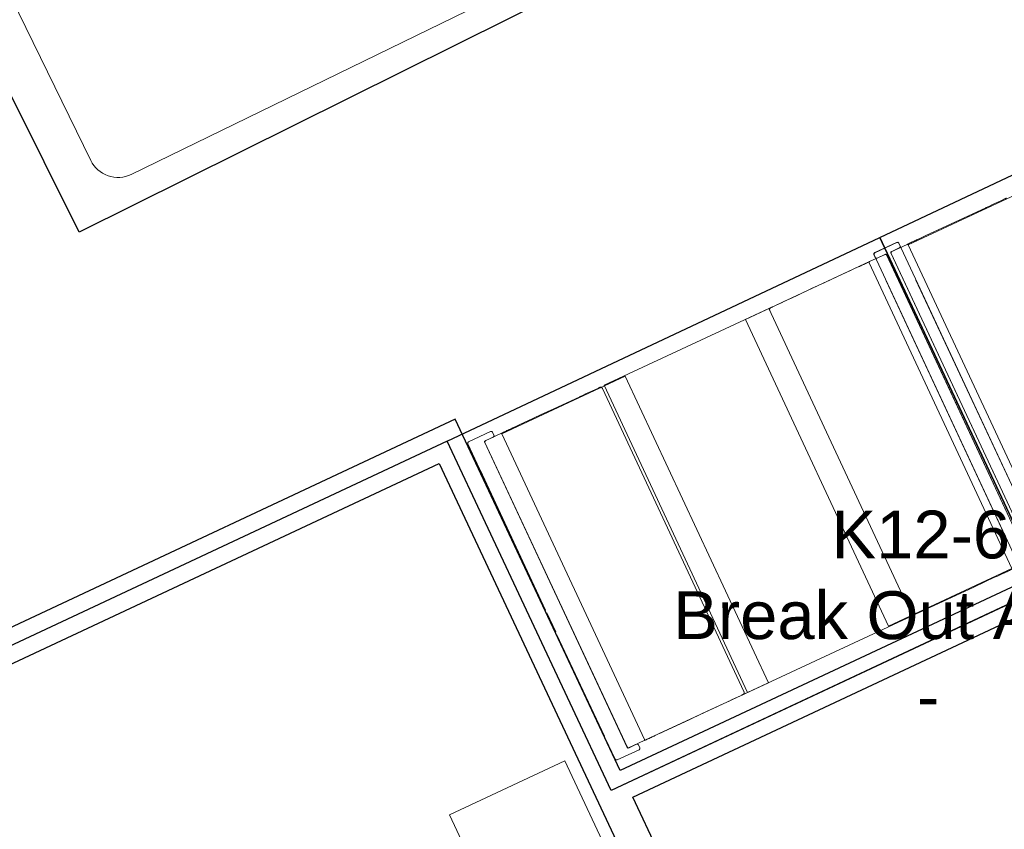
# Model space of a CAD drawing. Header units: inches. Extents: x -1 to 4727, y -3 to 1727.
# Tile 119 of 163: x 4116 to 4279, y 377 to 511. Entities that reach past the tile are written whole.
import ezdxf

# ---------------------------------------------------------------- set-up
doc = ezdxf.new("R2010")
doc.units = ezdxf.units.IN
doc.header["$LTSCALE"] = 42
doc.header["$MEASUREMENT"] = 0
doc.layers.get('0').update_dxf_attribs({"linetype": 'CONTINUOUS'})
for name, color, linetype in [('I-FURN', 8, 'CONTINUOUS'), ('I-FURN-CONF', 9, 'CONTINUOUS'), ('I-WALL', 8, 'CONTINUOUS'), ('Room Names & IDs', 7, 'CONTINUOUS'), ('triLabelLayer', 7, 'CONTINUOUS'), ('triSpaceLayer', 7, 'CONTINUOUS')]:
    doc.layers.add(name, color=color, linetype=linetype)
doc.styles.add('PDF Helvetica', font='Helvetica.ttf')
doc.styles.get("Standard").update_dxf_attribs({"font": 'romans.shx'})

# ---------------------------------------------------------------- blocks, each defined once
blk = doc.blocks.new('Banquette - Single - Upholstered Only-28in - 4_-10_ Banquette-V199-FURNITURE PLAN - FLOOR 09 - EAST')
at = {"lineweight": 9}
for p, q in [((-27.88, 4.27), (28, 4.27)), ((-27.88, -18.22), (-27.88, 4.27)), ((28, 4.27), (28, -18.22)), ((28, -0.5), (28, 4.27)), ((-28, -0.45), (-28, -0.37)), ((-28, -0.54), (-28, -0.5)), ((-28, -0.5), (-28, -0.57)), ((-28, -0.57), (-28, -0.54)), ((-28, -0.58), (-28, -0.56)), ((28, -0.37), (28, -0.45)), ((28, -0.5), (28, -0.54)), ((28, -0.57), (28, -0.5)), ((28, -0.58), (28, -0.52)), ((-28.75, -19.5), (-28.25, -19.5)), ((-28, -21.23), (-28, -18.34)), ((-27.88, -18.22), (27.85, -18.22)), ((28, -18.36), (28, -21.2)), ((28.25, -19.5), (28.75, -19.5)), ((-29, -23.75), (-29, -19.75)), ((-28, -19.75), (-28, -21.11)), ((28, -21.11), (28, -19.75)), ((29, -19.75), (29, -23.75)), ((27.83, -21.36), (-27.87, -21.36)), ((-27.75, -21.36), (27.75, -21.36)), ((28.75, -24), (-28.75, -24)), ((-24, -24), (22, -24))]:
    blk.add_line(p, q, dxfattribs=at)
at = {"lineweight": 9, "flags": 128}
for points in [[(-28, -0.37), (-28, -0.36), (-28, -0.35), (-28, -0.33), (-28, -0.32), (-27.99, -0.3), (-27.99, -0.29), (-27.99, -0.27), (-27.98, -0.26)], [(-28, -0.37), (-28, -0.38), (-28, -0.38), (-28, -0.4), (-28, -0.41), (-28, -0.42)], [(-28, -0.42), (-28, -0.42), (-28, -0.42), (-28, -0.43), (-28, -0.43), (-28, -0.43), (-28, -0.44), (-28, -0.44), (-28, -0.45), (-28, -0.45), (-28, -0.46), (-28, -0.46), (-28, -0.47), (-28, -0.47), (-28, -0.48), (-28, -0.49), (-28, -0.49), (-28, -0.5), (-28, -0.51), (-28, -0.52), (-28, -0.53), (-28, -0.53), (-28, -0.54), (-28, -0.55), (-28, -0.56), (-28, -0.57), (-28, -0.58), (-28, -0.58)], [(-28, -0.5), (-28, -0.49), (-28, -0.49), (-28, -0.48), (-28, -0.47), (-28, -0.47), (-28, -0.46), (-28, -0.46), (-28, -0.46), (-28, -0.45), (-28, -0.45), (-28, -0.45), (-28, -0.45), (-28, -0.45)], [(-28, -0.58), (-28, -1.12), (-28, -1.67), (-28, -2.22), (-28, -2.78), (-28, -3.34), (-28, -3.9), (-28, -3.99)], [(27.97, -0.24), (27.98, -0.25), (27.98, -0.27), (27.99, -0.28), (27.99, -0.3), (27.99, -0.31), (28, -0.33), (28, -0.34), (28, -0.36), (28, -0.37), (28, -0.37)], [(28, -0.42), (28, -0.4), (28, -0.39), (28, -0.38), (28, -0.38), (28, -0.37)], [(28, -0.58), (28, -0.58), (28, -0.57), (28, -0.56), (28, -0.55), (28, -0.54), (28, -0.53), (28, -0.52), (28, -0.51), (28, -0.51), (28, -0.5), (28, -0.49), (28, -0.48), (28, -0.48), (28, -0.47), (28, -0.47), (28, -0.46), (28, -0.45), (28, -0.45), (28, -0.44), (28, -0.44), (28, -0.44), (28, -0.43), (28, -0.43), (28, -0.43), (28, -0.42), (28, -0.42), (28, -0.42)], [(28, -0.45), (28, -0.45), (28, -0.45), (28, -0.45), (28, -0.46), (28, -0.46), (28, -0.46), (28, -0.47), (28, -0.47), (28, -0.48), (28, -0.48), (28, -0.49), (28, -0.5)], [(28, -3.99), (28, -3.42), (28, -2.86), (28, -2.31), (28, -1.75), (28, -1.21), (28, -0.67), (28, -0.58)], [(-28, -3.99), (-28, -6.35), (-28, -8.72), (-28, -11.1), (-28, -13.46), (-28, -14.9)], [(28, -14.9), (28, -12.53), (28, -10.17), (28, -7.79), (28, -5.42), (28, -3.99)], [(-28, -14.9), (-28, -15.52), (-28, -16.14), (-28, -16.49)], [(28, -16.49), (28, -15.87), (28, -15.24), (28, -14.9)], [(-28, -16.49), (-28, -16.67), (-28, -16.86), (-28, -17.04), (-28, -17.23), (-28, -17.41), (-28, -17.58), (-28, -17.75), (-28, -17.92), (-28, -18.09), (-28, -18.25), (-28, -18.34)], [(28, -18.36), (28, -18.3), (28, -18.14), (28, -17.98), (28, -17.81), (28, -17.64), (28, -17.46), (28, -17.28), (28, -17.1), (28, -16.92), (28, -16.73), (28, -16.55), (28, -16.49)]]:
    blk.add_lwpolyline(points, dxfattribs=at)
at = {"lineweight": 9}
for centre, radius, start, end in [((-28.75, -19.75), 0.25, 90, 180), ((-28.25, -19.75), 0.25, 360, 90), ((-27.88, -18.34), 0.12, 90, 180), ((27.85, -18.36), 0.145, 360, 90), ((28.25, -19.75), 0.25, 90, 180), ((28.75, -19.75), 0.25, 0, 90), ((-27.75, -21.11), 0.25, 180, 270), ((27.75, -21.11), 0.25, 270, 360), ((-27.87, -21.23), 0.13, 180, 270), ((27.83, -21.2), 0.168, 270, 0), ((-28.75, -23.75), 0.25, 180, 270), ((28.75, -23.75), 0.25, 270, 360)]:
    blk.add_arc(centre, radius, start, end, dxfattribs=at)
blk = doc.blocks.new('Credenza - Generic - 10_-10_ L SALAMANDER DUAL-2880504-FURNITURE PLAN - FLOOR 09 - EAST')
at = {"lineweight": 9}
for p, q in [((-65, -19), (-65, 2)), ((-65, 2), (65, 2)), ((-65, 2), (-65, -19)), ((65, 2), (-65, 2)), ((65, 2), (65, -19)), ((65, -19), (65, 2)), ((65, -19), (-65, -19)), ((-65, -19), (65, -19))]:
    blk.add_line(p, q, dxfattribs=at)
blk = doc.blocks.new('Banquette - Single - Upholstered Only-28in - 4_-10_ Banquette-V202-FURNITURE PLAN - FLOOR 09 - EAST')
at = {"lineweight": 9}
for p, q in [((-27.88, 4.27), (28, 4.27)), ((-27.88, -18.22), (-27.88, 4.27)), ((28, 4.27), (28, -18.22)), ((-28, -0.45), (-28, -0.38)), ((-28, -0.54), (-28, -0.5)), ((-28, -0.5), (-28, -0.57)), ((-28, -0.57), (-28, -0.54)), ((-28, -0.58), (-28, -0.56)), ((-27.88, 0), (-27.88, -0.21)), ((28, -0.5), (28, 0)), ((28, -0.38), (28, -0.45)), ((28, -0.5), (28, -0.54)), ((28, -0.52), (28, -0.5)), ((28, -0.58), (28, -0.52)), ((-28.75, -19.5), (-28.25, -19.5)), ((-28, -21.23), (-28, -18.34)), ((-27.88, -18.22), (27.85, -18.22)), ((28, -18.36), (28, -21.2)), ((28.25, -19.5), (28.75, -19.5)), ((-29, -23.75), (-29, -19.75)), ((-28, -19.75), (-28, -21.11)), ((28, -21.11), (28, -19.75)), ((29, -19.75), (29, -23.75)), ((27.83, -21.36), (-27.87, -21.36)), ((-27.75, -21.36), (27.75, -21.36)), ((28.75, -24), (-28.75, -24)), ((-24, -24), (22, -24))]:
    blk.add_line(p, q, dxfattribs=at)
at = {"lineweight": 9, "flags": 128}
for points in [[(-28, -0.38), (-28, -0.36), (-28, -0.35), (-28, -0.33), (-28, -0.32), (-27.99, -0.3), (-27.99, -0.29), (-27.99, -0.27), (-27.98, -0.26), (-27.98, -0.24), (-27.97, -0.23), (-27.96, -0.22), (-27.96, -0.2), (-27.95, -0.19), (-27.94, -0.18), (-27.93, -0.16), (-27.93, -0.15), (-27.92, -0.14), (-27.91, -0.13), (-27.9, -0.12), (-27.89, -0.11), (-27.88, -0.1), (-27.86, -0.09), (-27.85, -0.08), (-27.84, -0.07), (-27.83, -0.06), (-27.81, -0.05), (-27.8, -0.04), (-27.79, -0.04), (-27.77, -0.03), (-27.76, -0.03), (-27.75, -0.02), (-27.73, -0.02), (-27.72, -0.01), (-27.7, -0.01), (-27.69, -0.01), (-27.67, 0), (-27.66, 0), (-27.64, 0), (-27.63, 0)], [(-28, -0.38), (-28, -0.38), (-28, -0.38), (-28, -0.4), (-28, -0.41), (-28, -0.42)], [(-28, -0.42), (-28, -0.42), (-28, -0.42), (-28, -0.43), (-28, -0.43), (-28, -0.43), (-28, -0.44), (-28, -0.44), (-28, -0.45), (-28, -0.45), (-28, -0.46), (-28, -0.46), (-28, -0.47), (-28, -0.47), (-28, -0.48), (-28, -0.49), (-28, -0.49), (-28, -0.5), (-28, -0.51), (-28, -0.52), (-28, -0.53), (-28, -0.53), (-28, -0.54), (-28, -0.55), (-28, -0.56), (-28, -0.57), (-28, -0.58), (-28, -0.58)], [(-28, -0.5), (-28, -0.49), (-28, -0.49), (-28, -0.48), (-28, -0.47), (-28, -0.47), (-28, -0.46), (-28, -0.46), (-28, -0.46), (-28, -0.45), (-28, -0.45), (-28, -0.45), (-28, -0.45), (-28, -0.45)], [(-28, -0.58), (-28, -1.12), (-28, -1.67), (-28, -2.22), (-28, -2.78), (-28, -3.34), (-28, -3.9), (-28, -3.99)], [(27.63, 0), (27.64, 0), (27.65, 0), (27.67, 0), (27.68, 0), (27.7, -0.01), (27.71, -0.01), (27.73, -0.01), (27.74, -0.02), (27.76, -0.02), (27.77, -0.03), (27.78, -0.04), (27.8, -0.04), (27.81, -0.05), (27.82, -0.06), (27.84, -0.07), (27.85, -0.07), (27.86, -0.08), (27.87, -0.09), (27.88, -0.1), (27.89, -0.11), (27.9, -0.12), (27.91, -0.14), (27.92, -0.15), (27.93, -0.16), (27.94, -0.17), (27.95, -0.19), (27.96, -0.2), (27.96, -0.21), (27.97, -0.23), (27.97, -0.24), (27.98, -0.25), (27.98, -0.27), (27.99, -0.28), (27.99, -0.3), (27.99, -0.31), (28, -0.33), (28, -0.34), (28, -0.36), (28, -0.37), (28, -0.38)], [(28, -0.42), (28, -0.4), (28, -0.39), (28, -0.38), (28, -0.38), (28, -0.38)], [(28, -0.58), (28, -0.58), (28, -0.57), (28, -0.56), (28, -0.55), (28, -0.54), (28, -0.53), (28, -0.52), (28, -0.51), (28, -0.51), (28, -0.5), (28, -0.49), (28, -0.48), (28, -0.48), (28, -0.47), (28, -0.47), (28, -0.46), (28, -0.45), (28, -0.45), (28, -0.44), (28, -0.44), (28, -0.44), (28, -0.43), (28, -0.43), (28, -0.43), (28, -0.42), (28, -0.42), (28, -0.42)], [(28, -0.45), (28, -0.45), (28, -0.45), (28, -0.45), (28, -0.46), (28, -0.46), (28, -0.46), (28, -0.47), (28, -0.47), (28, -0.48), (28, -0.48), (28, -0.49), (28, -0.5)], [(28, -3.99), (28, -3.42), (28, -2.86), (28, -2.31), (28, -1.75), (28, -1.21), (28, -0.67), (28, -0.58)], [(-28, -3.99), (-28, -6.35), (-28, -8.72), (-28, -11.1), (-28, -13.46), (-28, -14.9)], [(28, -14.9), (28, -12.53), (28, -10.17), (28, -7.79), (28, -5.42), (28, -3.99)], [(-28, -14.9), (-28, -15.52), (-28, -16.14), (-28, -16.49)], [(28, -16.49), (28, -15.87), (28, -15.24), (28, -14.9)], [(-28, -16.49), (-28, -16.67), (-28, -16.86), (-28, -17.04), (-28, -17.23), (-28, -17.41), (-28, -17.58), (-28, -17.75), (-28, -17.92), (-28, -18.09), (-28, -18.25), (-28, -18.34)], [(28, -18.36), (28, -18.3), (28, -18.14), (28, -17.98), (28, -17.81), (28, -17.64), (28, -17.46), (28, -17.28), (28, -17.1), (28, -16.92), (28, -16.73), (28, -16.55), (28, -16.49)]]:
    blk.add_lwpolyline(points, dxfattribs=at)
at = {"lineweight": 9}
for centre, radius, start, end in [((-28.75, -19.75), 0.25, 90, 180), ((-28.25, -19.75), 0.25, 360, 90), ((-27.88, -18.34), 0.12, 90, 180), ((27.85, -18.36), 0.145, 360, 90), ((28.25, -19.75), 0.25, 90, 180), ((28.75, -19.75), 0.25, 0, 90), ((-27.75, -21.11), 0.25, 180, 270), ((27.75, -21.11), 0.25, 270, 360), ((-27.87, -21.23), 0.13, 180, 270), ((27.83, -21.2), 0.168, 270, 0), ((-28.75, -23.75), 0.25, 180, 270), ((28.75, -23.75), 0.25, 270, 360)]:
    blk.add_arc(centre, radius, start, end, dxfattribs=at)
blk = doc.blocks.new('Banquette - Single - Upholstered Only-28in - 4_-10_ Banquette-V203-FURNITURE PLAN - FLOOR 09 - EAST')
at = {"lineweight": 9}
for p, q in [((-27.88, 4.27), (28, 4.27)), ((-27.88, -18.22), (-27.88, 4.27)), ((28, 4.27), (28, -18.22)), ((-27.88, 0.47), (-27.88, -0.21)), ((27.63, 0), (-27.62, 0)), ((28, -0.5), (28, 0.47)), ((-28, -0.45), (-28, -0.37)), ((-28, -0.54), (-28, -0.5)), ((-28, -0.5), (-28, -0.57)), ((-28, -0.57), (-28, -0.54)), ((-28, -0.58), (-28, -0.56)), ((28, -0.37), (28, -0.45)), ((28, -0.5), (28, -0.54)), ((28, -0.57), (28, -0.5)), ((28, -0.58), (28, -0.52)), ((-28.75, -19.5), (-28.25, -19.5)), ((-28, -21.23), (-28, -18.34)), ((-27.88, -18.22), (27.85, -18.22)), ((28, -18.36), (28, -21.2)), ((28.25, -19.5), (28.75, -19.5)), ((-29, -23.75), (-29, -19.75)), ((-28, -19.75), (-28, -21.11)), ((28, -21.11), (28, -19.75)), ((29, -19.75), (29, -23.75)), ((27.83, -21.36), (-27.87, -21.36)), ((-27.75, -21.36), (27.75, -21.36)), ((1.55, -24), (-28.75, -24)), ((-24, -24), (1.55, -24)), ((5.55, -24), (2.05, -24)), ((2.05, -24), (5.55, -24)), ((24.55, -24), (6.05, -24)), ((6.05, -24), (22, -24)), ((28.75, -24), (25.05, -24))]:
    blk.add_line(p, q, dxfattribs=at)
at = {"lineweight": 9, "flags": 128}
for points in [[(-27.86, -0.09), (-27.85, -0.08), (-27.84, -0.07), (-27.83, -0.06), (-27.81, -0.05), (-27.8, -0.04), (-27.79, -0.04), (-27.77, -0.03), (-27.76, -0.03), (-27.75, -0.02), (-27.73, -0.02), (-27.72, -0.01), (-27.7, -0.01), (-27.69, -0.01), (-27.67, 0), (-27.66, 0), (-27.64, 0), (-27.63, 0), (-27.62, 0)], [(27.63, 0), (27.64, 0), (27.65, 0), (27.67, 0), (27.68, 0), (27.7, -0.01), (27.71, -0.01), (27.73, -0.01), (27.74, -0.02), (27.76, -0.02), (27.77, -0.03), (27.78, -0.04), (27.8, -0.04), (27.81, -0.05), (27.82, -0.06), (27.84, -0.07), (27.85, -0.07), (27.86, -0.08), (27.87, -0.09), (27.88, -0.1), (27.89, -0.11), (27.9, -0.12), (27.91, -0.14), (27.92, -0.15), (27.93, -0.16), (27.94, -0.17), (27.95, -0.19), (27.96, -0.2), (27.96, -0.21), (27.97, -0.23), (27.97, -0.24), (27.98, -0.25), (27.98, -0.27), (27.99, -0.28), (27.99, -0.3), (27.99, -0.31), (28, -0.33), (28, -0.34), (28, -0.36), (28, -0.37), (28, -0.37)], [(-28, -0.37), (-28, -0.36), (-28, -0.35), (-28, -0.33), (-28, -0.32), (-27.99, -0.3), (-27.99, -0.29), (-27.99, -0.27), (-27.98, -0.26), (-27.98, -0.24), (-27.97, -0.23), (-27.96, -0.22), (-27.96, -0.2), (-27.95, -0.19), (-27.94, -0.18), (-27.93, -0.16), (-27.93, -0.15), (-27.92, -0.14), (-27.91, -0.13), (-27.9, -0.12), (-27.89, -0.11), (-27.88, -0.1), (-27.86, -0.09)], [(-28, -0.37), (-28, -0.38), (-28, -0.38), (-28, -0.4), (-28, -0.41), (-28, -0.42)], [(-28, -0.42), (-28, -0.42), (-28, -0.42), (-28, -0.43), (-28, -0.43), (-28, -0.43), (-28, -0.44), (-28, -0.44), (-28, -0.45), (-28, -0.45), (-28, -0.46), (-28, -0.46), (-28, -0.47), (-28, -0.47), (-28, -0.48), (-28, -0.49), (-28, -0.49), (-28, -0.5), (-28, -0.51), (-28, -0.52), (-28, -0.53), (-28, -0.53), (-28, -0.54), (-28, -0.55), (-28, -0.56), (-28, -0.57), (-28, -0.58), (-28, -0.58)], [(-28, -0.5), (-28, -0.49), (-28, -0.49), (-28, -0.48), (-28, -0.47), (-28, -0.47), (-28, -0.46), (-28, -0.46), (-28, -0.46), (-28, -0.45), (-28, -0.45), (-28, -0.45), (-28, -0.45), (-28, -0.45)], [(-28, -0.58), (-28, -1.12), (-28, -1.67), (-28, -2.22), (-28, -2.78), (-28, -3.34), (-28, -3.9), (-28, -3.99)], [(28, -0.42), (28, -0.4), (28, -0.39), (28, -0.38), (28, -0.38), (28, -0.37)], [(28, -0.58), (28, -0.58), (28, -0.57), (28, -0.56), (28, -0.55), (28, -0.54), (28, -0.53), (28, -0.52), (28, -0.51), (28, -0.51), (28, -0.5), (28, -0.49), (28, -0.48), (28, -0.48), (28, -0.47), (28, -0.47), (28, -0.46), (28, -0.45), (28, -0.45), (28, -0.44), (28, -0.44), (28, -0.44), (28, -0.43), (28, -0.43), (28, -0.43), (28, -0.42), (28, -0.42), (28, -0.42)], [(28, -0.45), (28, -0.45), (28, -0.45), (28, -0.45), (28, -0.46), (28, -0.46), (28, -0.46), (28, -0.47), (28, -0.47), (28, -0.48), (28, -0.48), (28, -0.49), (28, -0.5)], [(28, -3.99), (28, -3.42), (28, -2.86), (28, -2.31), (28, -1.75), (28, -1.21), (28, -0.67), (28, -0.58)], [(-28, -3.99), (-28, -6.35), (-28, -8.72), (-28, -11.1), (-28, -13.46), (-28, -14.9)], [(28, -14.9), (28, -12.53), (28, -10.17), (28, -7.79), (28, -5.42), (28, -3.99)], [(-28, -14.9), (-28, -15.52), (-28, -16.14), (-28, -16.49)], [(28, -16.49), (28, -15.87), (28, -15.24), (28, -14.9)], [(-28, -16.49), (-28, -16.67), (-28, -16.86), (-28, -17.04), (-28, -17.23), (-28, -17.41), (-28, -17.58), (-28, -17.75), (-28, -17.92), (-28, -18.09), (-28, -18.25), (-28, -18.34)], [(28, -18.36), (28, -18.3), (28, -18.14), (28, -17.98), (28, -17.81), (28, -17.64), (28, -17.46), (28, -17.28), (28, -17.1), (28, -16.92), (28, -16.73), (28, -16.55), (28, -16.49)]]:
    blk.add_lwpolyline(points, dxfattribs=at)
at = {"lineweight": 9}
for centre, radius, start, end in [((-28.75, -19.75), 0.25, 90, 180), ((-28.25, -19.75), 0.25, 360, 90), ((-27.88, -18.34), 0.12, 90, 180), ((27.85, -18.36), 0.145, 360, 90), ((28.25, -19.75), 0.25, 90, 180), ((28.75, -19.75), 0.25, 0, 90), ((-27.75, -21.11), 0.25, 180, 270), ((27.75, -21.11), 0.25, 270, 360), ((-27.87, -21.23), 0.13, 180, 270), ((27.83, -21.2), 0.168, 270, 0), ((-28.75, -23.75), 0.25, 180, 270), ((28.75, -23.75), 0.25, 270, 360)]:
    blk.add_arc(centre, radius, start, end, dxfattribs=at)
blk = doc.blocks.new('Furniture - Table - Cafe - WCI - Regency_Bistro booth table - CAFE TABLE - 56x30 DINING-HGT 2-4634879-FURNITURE PLAN - FLOOR 09 - EAST')
at = {"lineweight": 9}
for p, q in [((-25.13, 15), (30.87, 15)), ((-25.13, -15), (-25.13, 15)), ((30.87, 15), (-25.13, 15)), ((-25.13, 15), (-25.13, -15)), ((30.87, 15), (30.87, -15)), ((30.87, -15), (30.87, 15)), ((30.87, -15), (-25.13, -15)), ((-25.13, -15), (30.87, -15))]:
    blk.add_line(p, q, dxfattribs=at)
blk = doc.blocks.new('Table - Standing - Standard - Default-6337895-FURNITURE PLAN - FLOOR 09 - EAST')
at = {"lineweight": 9}
for p, q in [((65.61, 23.77), (-56.39, 23.77)), ((-61.39, 18.77), (-61.39, -19.58)), ((70.61, -19.58), (70.61, 18.77)), ((-56.39, -24.58), (65.61, -24.58))]:
    blk.add_line(p, q, dxfattribs=at)
for centre, start, end in [((-56.39, 18.77), 90, 180), ((65.61, 18.77), 0, 90), ((-56.39, -19.58), 180, 270), ((65.61, -19.58), 270, 360)]:
    blk.add_arc(centre, 5, start, end, dxfattribs=at)

msp = doc.modelspace()

# ---------------------------------------------------------------- linework, layer by layer
at = {"layer": 'I-WALL'}
for p, q in [((4353.44, 451.52), (4215.23, 386.69)), ((4217.3, 382.28), (4355.51, 447.11)), ((4188, 444.75), (3986.78, 350.38)), ((4215.23, 386.69), (4188, 444.75)), ((3994.1, 347.73), (4185.35, 437.44)), ((4185.35, 437.44), (4263.96, 269.83)), ((4268.94, 272.17), (4217.3, 382.28))]:
    msp.add_line(p, q, dxfattribs=at)
at = {"layer": 'triSpaceLayer'}
for points in [[(4091.05, 545.63), (4224.27, 611.94), (4259.11, 541.93), (4125.89, 475.62)], [(4329.45, 508.4), (4356.65, 450.43), (4285.19, 416.92), (4258.07, 474.75)], [(4186.68, 441.09), (4258.07, 474.75), (4285.19, 416.92), (4213.74, 383.4)], [(4090.76, 135.16), (4299.22, 232.93), (4318.46, 229.54), (4357.48, 450.82), (4213.74, 383.4), (4186.68, 441.09), (3990.44, 349.05)]]:
    msp.add_lwpolyline(points, close=True, dxfattribs=at)

# ---------------------------------------------------------------- block references
at = {"layer": 'I-FURN'}
for name, p, rotation in [('Table - Standing - Standard - Default-6337895-FURNITURE PLAN - FLOOR 09 - EAST', (4174.39, 532.01), 25.99999999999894), ('Banquette - Single - Upholstered Only-28in - 4_-10_ Banquette-V199-FURNITURE PLAN - FLOOR 09 - EAST', (4291.04, 456), 295), ('Banquette - Single - Upholstered Only-28in - 4_-10_ Banquette-V202-FURNITURE PLAN - FLOOR 09 - EAST', (4251.6, 437.64), 115.0000000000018), ('Furniture - Table - Cafe - WCI - Regency_Bistro booth table - CAFE TABLE - 56x30 DINING-HGT 2-4634879-FURNITURE PLAN - FLOOR 09 - EAST', (4239.22, 428.7), 115.0000000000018), ('Banquette - Single - Upholstered Only-28in - 4_-10_ Banquette-V203-FURNITURE PLAN - FLOOR 09 - EAST', (4223.98, 424.76), 295.0000000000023)]:
    msp.add_blockref(name, p, dxfattribs=dict(at, rotation=rotation))
at = {"layer": 'I-FURN-CONF', "rotation": 295.127510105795}
msp.add_blockref('Credenza - Generic - 10_-10_ L SALAMANDER DUAL-2880504-FURNITURE PLAN - FLOOR 09 - EAST', (4231.85, 328.6), dxfattribs=at)

# ---------------------------------------------------------------- texts
at = {"layer": 'Room Names & IDs', "attachment_point": 4, "style": 'PDF Helvetica'}
for s, insert, char_height in [('K12-6', (4250.13, 425.63), 7.902), ('Break Out Area', (4223.99, 412.3), 7.9024), ('-', (4264.24, 398.97), 7.9)]:
    msp.add_mtext(s, dxfattribs=dict(at, insert=insert, char_height=char_height))
at = {"layer": 'triLabelLayer', "color": 7, "insert": (4252.33, 425.02), "char_height": 10, "attachment_point": 5}
msp.add_mtext('{\\fSansSerif;\\H0.01;}', dxfattribs=at)

doc.saveas('drawing.dxf')
